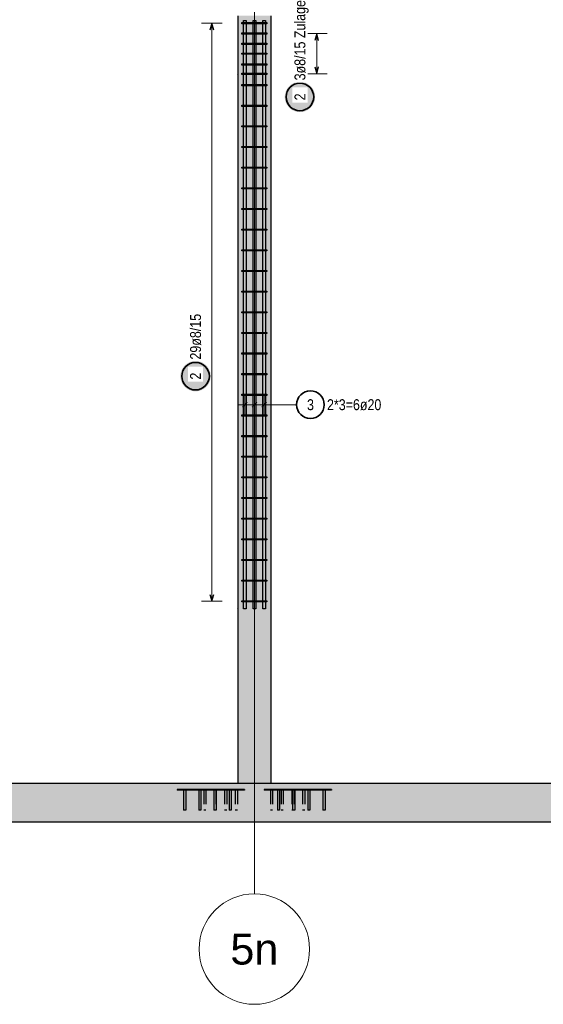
# Model space of a CAD drawing. Header units: millimetres. Extents: x -17.3 to 56.2, y -13.9 to 21.4.
# Tile 10 of 56: x 9.5 to 13.3, y -13.7 to -6.6. Entities that reach past the tile are written whole.
import ezdxf
from ezdxf.enums import TextEntityAlignment as Align

# ---------------------------------------------------------------- set-up
doc = ezdxf.new("R2010")
doc.units = ezdxf.units.MM
doc.linetypes.add('HIDDEN', pattern=[0.375, 0.25, -0.125])
for name, color, linetype, lineweight in [('Bewehrung', 7, 'Continuous', 20), ('einlesen aus Plan EG', 7, 'Continuous', 20), ('Geschnittene Kanten', 7, 'Continuous', 20), ('Schraffuren', 7, 'Continuous', 20)]:
    doc.layers.add(name, color=color, linetype=linetype, lineweight=lineweight)
doc.styles.add('Arial', font='arial.ttf')
doc.styles.add('Arial Narrow', font='ARIALN.TTF')

msp = doc.modelspace()

# ---------------------------------------------------------------- hatches: boundary and pattern name
at = {"layer": 'Bewehrung', "lineweight": 25, "true_color": 0xffffff}
for points in [[(11.667006, -7.170836), (11.666939, -7.166998), (11.666739, -7.163163), (11.666404, -7.159338), (11.665936, -7.155527), (11.665335, -7.151735), (11.664603, -7.147966), (11.663739, -7.144225), (11.662745, -7.140516), (11.661623, -7.136845), (11.660373, -7.133214), (11.658997, -7.12963), (11.657496, -7.126095), (11.655874, -7.122616), (11.654131, -7.119195), (11.652269, -7.115836), (11.650292, -7.112545), (11.648201, -7.109325), (11.645998, -7.10618), (11.643688, -7.103114), (11.641271, -7.10013), (11.638752, -7.097232), (11.636134, -7.094424), (11.633419, -7.091709), (11.630611, -7.089091), (11.627713, -7.086572), (11.624729, -7.084155), (11.621663, -7.081845), (11.618518, -7.079642), (11.615298, -7.077551), (11.612006, -7.075574), (11.608648, -7.073712), (11.605227, -7.071969), (11.601747, -7.070346), (11.598213, -7.068846), (11.594629, -7.06747), (11.590998, -7.06622), (11.587327, -7.065098), (11.583618, -7.064104), (11.579877, -7.06324), (11.576108, -7.062508), (11.572316, -7.061907), (11.568505, -7.061439), (11.56468, -7.061104), (11.560845, -7.060903), (11.557006, -7.060836), (11.553168, -7.060903), (11.549333, -7.061104), (11.545508, -7.061439), (11.541697, -7.061907), (11.537905, -7.062508), (11.534136, -7.06324), (11.530395, -7.064104), (11.526686, -7.065098), (11.523015, -7.06622), (11.519384, -7.06747), (11.5158, -7.068846), (11.512265, -7.070346), (11.508786, -7.071969), (11.505365, -7.073712), (11.502006, -7.075574), (11.498715, -7.077551), (11.495495, -7.079642), (11.49235, -7.081845), (11.489284, -7.084155), (11.4863, -7.086572), (11.483402, -7.089091), (11.480594, -7.091709), (11.477879, -7.094424), (11.475261, -7.097232), (11.472742, -7.10013), (11.470325, -7.103114), (11.468015, -7.10618), (11.465812, -7.109325), (11.463721, -7.112545), (11.461744, -7.115836), (11.459882, -7.119195), (11.458139, -7.122616), (11.456516, -7.126095), (11.455016, -7.12963), (11.45364, -7.133214), (11.45239, -7.136845), (11.451268, -7.140516), (11.450274, -7.144225), (11.44941, -7.147966), (11.448678, -7.151735), (11.448077, -7.155527), (11.447609, -7.159338), (11.447274, -7.163163), (11.447073, -7.166998), (11.447006, -7.170836), (11.447073, -7.174675), (11.447274, -7.17851), (11.447609, -7.182335), (11.448077, -7.186145), (11.448678, -7.189938), (11.44941, -7.193707), (11.450274, -7.197448), (11.451268, -7.201157), (11.45239, -7.204828), (11.45364, -7.208459), (11.455016, -7.212043), (11.456516, -7.215577), (11.458139, -7.219057), (11.459882, -7.222478), (11.461744, -7.225836), (11.463721, -7.229128), (11.465812, -7.232348), (11.468015, -7.235493), (11.470325, -7.238559), (11.472742, -7.241543), (11.475261, -7.244441), (11.477879, -7.247249), (11.480594, -7.249964), (11.483402, -7.252582), (11.4863, -7.255101), (11.489284, -7.257518), (11.49235, -7.259828), (11.495495, -7.262031), (11.498715, -7.264122), (11.502006, -7.266099), (11.505365, -7.267961), (11.508786, -7.269704), (11.512265, -7.271326), (11.5158, -7.272827), (11.519384, -7.274203), (11.523015, -7.275453), (11.526686, -7.276575), (11.530395, -7.277569), (11.534136, -7.278433), (11.537905, -7.279165), (11.541697, -7.279766), (11.545508, -7.280234), (11.549333, -7.280568), (11.553168, -7.280769), (11.557006, -7.280836), (11.560845, -7.280769), (11.56468, -7.280568), (11.568505, -7.280234), (11.572316, -7.279766), (11.576108, -7.279165), (11.579877, -7.278433), (11.583618, -7.277569), (11.587327, -7.276575), (11.590998, -7.275453), (11.594629, -7.274203), (11.598213, -7.272827), (11.601747, -7.271326), (11.605227, -7.269704), (11.608648, -7.267961), (11.612006, -7.266099), (11.615298, -7.264122), (11.618518, -7.262031), (11.621663, -7.259828), (11.624729, -7.257518), (11.627713, -7.255101), (11.630611, -7.252582), (11.633419, -7.249964), (11.636134, -7.247249), (11.638752, -7.244441), (11.641271, -7.241543), (11.643688, -7.238559), (11.645998, -7.235493), (11.648201, -7.232348), (11.650292, -7.229128), (11.652269, -7.225836), (11.654131, -7.222478), (11.655874, -7.219057), (11.657496, -7.215577), (11.658997, -7.212043), (11.660373, -7.208459), (11.661623, -7.204828), (11.662745, -7.201157), (11.663739, -7.197448), (11.664603, -7.193707), (11.665335, -7.189938), (11.665936, -7.186145), (11.666404, -7.182335), (11.666739, -7.17851)], [(10.910719, -9.193062), (10.910652, -9.189223), (10.910451, -9.185389), (10.910117, -9.181564), (10.909649, -9.177753), (10.909048, -9.173961), (10.908315, -9.170192), (10.907452, -9.16645), (10.906458, -9.162742), (10.905335, -9.15907), (10.904085, -9.15544), (10.902709, -9.151855), (10.901209, -9.148321), (10.899586, -9.144841), (10.897843, -9.14142), (10.895982, -9.138062), (10.894004, -9.134771), (10.891913, -9.131551), (10.889711, -9.128405), (10.8874, -9.125339), (10.884984, -9.122355), (10.882465, -9.119457), (10.879846, -9.116649), (10.877132, -9.113934), (10.874323, -9.111316), (10.871426, -9.108797), (10.868442, -9.106381), (10.865375, -9.10407), (10.86223, -9.101868), (10.85901, -9.099777), (10.855719, -9.097799), (10.852361, -9.095938), (10.84894, -9.094195), (10.84546, -9.092572), (10.841926, -9.091072), (10.838341, -9.089696), (10.834711, -9.088446), (10.831039, -9.087323), (10.827331, -9.086329), (10.823589, -9.085466), (10.81982, -9.084733), (10.816028, -9.084132), (10.812217, -9.083664), (10.808392, -9.08333), (10.804558, -9.083129), (10.800719, -9.083062), (10.79688, -9.083129), (10.793046, -9.08333), (10.789221, -9.083664), (10.78541, -9.084132), (10.781618, -9.084733), (10.777849, -9.085466), (10.774108, -9.086329), (10.770399, -9.087323), (10.766727, -9.088446), (10.763097, -9.089696), (10.759512, -9.091072), (10.755978, -9.092572), (10.752498, -9.094195), (10.749077, -9.095938), (10.745719, -9.097799), (10.742428, -9.099777), (10.739208, -9.101868), (10.736063, -9.10407), (10.732996, -9.106381), (10.730012, -9.108797), (10.727115, -9.111316), (10.724307, -9.113934), (10.721592, -9.116649), (10.718973, -9.119457), (10.716454, -9.122355), (10.714038, -9.125339), (10.711727, -9.128405), (10.709525, -9.131551), (10.707434, -9.134771), (10.705456, -9.138062), (10.703595, -9.14142), (10.701852, -9.144841), (10.700229, -9.148321), (10.698729, -9.151855), (10.697353, -9.15544), (10.696103, -9.15907), (10.69498, -9.162742), (10.693987, -9.16645), (10.693123, -9.170192), (10.69239, -9.173961), (10.69179, -9.177753), (10.691322, -9.181564), (10.690987, -9.185389), (10.690786, -9.189223), (10.690719, -9.193062), (10.690786, -9.196901), (10.690987, -9.200735), (10.691322, -9.20456), (10.69179, -9.208371), (10.69239, -9.212163), (10.693123, -9.215932), (10.693987, -9.219673), (10.69498, -9.223382), (10.696103, -9.227054), (10.697353, -9.230684), (10.698729, -9.234269), (10.700229, -9.237803), (10.701852, -9.241283), (10.703595, -9.244704), (10.705456, -9.248062), (10.707434, -9.251353), (10.709525, -9.254573), (10.711727, -9.257718), (10.714038, -9.260785), (10.716454, -9.263769), (10.718973, -9.266666), (10.721592, -9.269474), (10.724307, -9.272189), (10.727115, -9.274808), (10.730012, -9.277327), (10.732996, -9.279743), (10.736063, -9.282054), (10.739208, -9.284256), (10.742428, -9.286347), (10.745719, -9.288325), (10.749077, -9.290186), (10.752498, -9.291929), (10.755978, -9.293552), (10.759512, -9.295052), (10.763097, -9.296428), (10.766727, -9.297678), (10.770399, -9.298801), (10.774108, -9.299794), (10.777849, -9.300658), (10.781618, -9.301391), (10.78541, -9.301991), (10.789221, -9.302459), (10.793046, -9.302794), (10.79688, -9.302995), (10.800719, -9.303062), (10.804558, -9.302995), (10.808392, -9.302794), (10.812217, -9.302459), (10.816028, -9.301991), (10.81982, -9.301391), (10.823589, -9.300658), (10.827331, -9.299794), (10.831039, -9.298801), (10.834711, -9.297678), (10.838341, -9.296428), (10.841926, -9.295052), (10.84546, -9.293552), (10.84894, -9.291929), (10.852361, -9.290186), (10.855719, -9.288325), (10.85901, -9.286347), (10.86223, -9.284256), (10.865375, -9.282054), (10.868442, -9.279743), (10.871426, -9.277327), (10.874323, -9.274808), (10.877132, -9.272189), (10.879846, -9.269474), (10.882465, -9.266666), (10.884984, -9.263769), (10.8874, -9.260785), (10.889711, -9.257718), (10.891913, -9.254573), (10.894004, -9.251353), (10.895982, -9.248062), (10.897843, -9.244704), (10.899586, -9.241283), (10.901209, -9.237803), (10.902709, -9.234269), (10.904085, -9.230684), (10.905335, -9.227054), (10.906458, -9.223382), (10.907452, -9.219673), (10.908315, -9.215932), (10.909048, -9.212163), (10.909649, -9.208371), (10.910117, -9.20456), (10.910451, -9.200735)]]:
    msp.add_hatch(color=7, dxfattribs=at).paths.add_polyline_path(points)
at = {"layer": 'Schraffuren', "lineweight": 13, "true_color": 0xd7ffd7}
for points in [[(11.346839, -12.142594), (11.346839, -6.582594), (11.106839, -6.582594), (11.106839, -12.142594)], [(43.597172, -12.422586), (43.597172, -12.142586), (42.953198, -12.142586), (42.953198, -12.162586), (42.944383, -12.162586), (42.944383, -12.142586), (2.509278, -12.142586), (2.509278, -12.162586), (2.500462, -12.162586), (2.500462, -12.142586), (2.016153, -12.142594), (2.016153, -12.422586), (20.301426, -12.422586), (20.301426, -12.432586), (29.751818, -12.432586), (29.751818, -12.422586)]]:
    msp.add_hatch(color=254, dxfattribs=at).paths.add_polyline_path(points)
at = {"layer": 'Schraffuren', "lineweight": 13, "true_color": 0x4682b4}
for points in [[(10.886839, -12.192594), (10.886839, -12.187594), (10.666839, -12.187594), (10.666839, -12.192594)], [(10.729839, -12.337594), (10.729839, -12.192594), (10.713839, -12.192594), (10.713839, -12.337594)], [(10.839839, -12.337594), (10.839839, -12.192594), (10.823839, -12.192594), (10.823839, -12.337594)], [(11.106839, -12.192594), (11.106839, -12.187594), (10.886839, -12.187594), (10.886839, -12.192594)], [(10.949839, -12.337594), (10.949839, -12.192594), (10.933839, -12.192594), (10.933839, -12.337594)], [(11.059839, -12.337594), (11.059839, -12.192594), (11.043839, -12.192594), (11.043839, -12.337594)], [(11.566839, -12.192594), (11.566839, -12.187594), (11.346839, -12.187594), (11.346839, -12.192594)], [(11.409839, -12.337594), (11.409839, -12.192594), (11.393839, -12.192594), (11.393839, -12.337594)], [(11.519839, -12.337594), (11.519839, -12.192594), (11.503839, -12.192594), (11.503839, -12.337594)], [(11.786839, -12.192594), (11.786839, -12.187594), (11.566839, -12.187594), (11.566839, -12.192594)], [(11.629839, -12.337594), (11.629839, -12.192594), (11.613839, -12.192594), (11.613839, -12.337594)], [(11.739839, -12.337594), (11.739839, -12.192594), (11.723839, -12.192594), (11.723839, -12.337594)]]:
    msp.add_hatch(color=145, dxfattribs=at).paths.add_polyline_path(points)

# ---------------------------------------------------------------- linework, layer by layer
at = {"color": 9, "linetype": 'Continuous', "lineweight": 0}
msp.add_line((11.226825, -12.942586), (11.226825, -3.836055), dxfattribs=at)
at = {"color": 3, "linetype": 'HIDDEN', "lineweight": 25, "ltscale": 0.25}
for p, q in [((10.714448, -12.192594), (10.713839, -12.192594)), ((10.716182, -12.192594), (10.714448, -12.192594)), ((10.718777, -12.192594), (10.716182, -12.192594)), ((10.721839, -12.192594), (10.718777, -12.192594)), ((10.7249, -12.192594), (10.721839, -12.192594)), ((10.727496, -12.192594), (10.7249, -12.192594)), ((10.72923, -12.192594), (10.727496, -12.192594)), ((10.729839, -12.192594), (10.72923, -12.192594)), ((10.815303, -12.187594), (10.815303, -12.192594)), ((10.824448, -12.192594), (10.823839, -12.192594)), ((10.826182, -12.192594), (10.824448, -12.192594)), ((10.828777, -12.192594), (10.826182, -12.192594)), ((10.831839, -12.192594), (10.828777, -12.192594)), ((10.8349, -12.192594), (10.831839, -12.192594)), ((10.837496, -12.192594), (10.8349, -12.192594)), ((10.83923, -12.192594), (10.837496, -12.192594)), ((10.839839, -12.192594), (10.83923, -12.192594)), ((10.843587, -12.187594), (10.843587, -12.192594)), ((10.860336, -12.192594), (10.860336, -12.337594)), ((10.876336, -12.192594), (10.876336, -12.337594)), ((10.93246, -12.192594), (10.93246, -12.337594)), ((10.934448, -12.192594), (10.933839, -12.192594)), ((10.936182, -12.192594), (10.934448, -12.192594)), ((10.938777, -12.192594), (10.936182, -12.192594)), ((10.941839, -12.192594), (10.938777, -12.192594)), ((10.9449, -12.192594), (10.941839, -12.192594)), ((10.947496, -12.192594), (10.9449, -12.192594)), ((10.94923, -12.192594), (10.947496, -12.192594)), ((10.94846, -12.192594), (10.94846, -12.337594)), ((10.949839, -12.192594), (10.94923, -12.192594)), ((11.010242, -12.192594), (11.010242, -12.337594)), ((11.026242, -12.192594), (11.026242, -12.337594)), ((11.044448, -12.192594), (11.043839, -12.192594)), ((11.046182, -12.192594), (11.044448, -12.192594)), ((11.048777, -12.192594), (11.046182, -12.192594)), ((11.051839, -12.192594), (11.048777, -12.192594)), ((11.0549, -12.192594), (11.051839, -12.192594)), ((11.057496, -12.192594), (11.0549, -12.192594)), ((11.05923, -12.192594), (11.057496, -12.192594)), ((11.059839, -12.192594), (11.05923, -12.192594)), ((11.088024, -12.192594), (11.088024, -12.337594)), ((11.104024, -12.192594), (11.104024, -12.337594)), ((11.109144, -12.142594), (11.106839, -12.142594)), ((11.12643, -12.187594), (11.106839, -12.187594)), ((11.12643, -12.192594), (11.106839, -12.192594)), ((11.115973, -12.142594), (11.109144, -12.142594)), ((11.127062, -12.142594), (11.115973, -12.142594)), ((11.154714, -12.187594), (11.12643, -12.187594)), ((11.12643, -12.187594), (11.12643, -12.192594)), ((11.154714, -12.192594), (11.12643, -12.192594)), ((11.141986, -12.142594), (11.127062, -12.142594)), ((11.16017, -12.142594), (11.141986, -12.142594)), ((11.154714, -12.187594), (11.154714, -12.192594)), ((11.180917, -12.142594), (11.16017, -12.142594)), ((11.203428, -12.142594), (11.180917, -12.142594)), ((11.226839, -12.142594), (11.203428, -12.142594)), ((11.25025, -12.142594), (11.226839, -12.142594)), ((11.272761, -12.142594), (11.25025, -12.142594)), ((11.293507, -12.142594), (11.272761, -12.142594)), ((11.311692, -12.142594), (11.293507, -12.142594)), ((11.325834, -12.187594), (11.297549, -12.187594)), ((11.297549, -12.187594), (11.297549, -12.192594)), ((11.325834, -12.192594), (11.297549, -12.192594)), ((11.326615, -12.142594), (11.311692, -12.142594)), ((11.346839, -12.187594), (11.325834, -12.187594)), ((11.325834, -12.187594), (11.325834, -12.192594)), ((11.346839, -12.192594), (11.325834, -12.192594)), ((11.337704, -12.142594), (11.326615, -12.142594)), ((11.344533, -12.142594), (11.337704, -12.142594)), ((11.342582, -12.192594), (11.342582, -12.337594)), ((11.346839, -12.142594), (11.344533, -12.142594)), ((11.358582, -12.192594), (11.358582, -12.337594)), ((11.394448, -12.192594), (11.393839, -12.192594)), ((11.396182, -12.192594), (11.394448, -12.192594)), ((11.398777, -12.192594), (11.396182, -12.192594)), ((11.401839, -12.192594), (11.398777, -12.192594)), ((11.4049, -12.192594), (11.401839, -12.192594)), ((11.407496, -12.192594), (11.4049, -12.192594)), ((11.40923, -12.192594), (11.407496, -12.192594)), ((11.409839, -12.192594), (11.40923, -12.192594)), ((11.420364, -12.192594), (11.420364, -12.337594)), ((11.436364, -12.192594), (11.436364, -12.337594)), ((11.498146, -12.192594), (11.498146, -12.337594)), ((11.504448, -12.192594), (11.503839, -12.192594)), ((11.506182, -12.192594), (11.504448, -12.192594)), ((11.508777, -12.192594), (11.506182, -12.192594)), ((11.511839, -12.192594), (11.508777, -12.192594)), ((11.5149, -12.192594), (11.511839, -12.192594)), ((11.514146, -12.192594), (11.514146, -12.337594)), ((11.517496, -12.192594), (11.5149, -12.192594)), ((11.51923, -12.192594), (11.517496, -12.192594)), ((11.519839, -12.192594), (11.51923, -12.192594)), ((11.575928, -12.192594), (11.575928, -12.337594)), ((11.591928, -12.192594), (11.591928, -12.337594)), ((11.608676, -12.187594), (11.608676, -12.192594)), ((11.614448, -12.192594), (11.613839, -12.192594)), ((11.616182, -12.192594), (11.614448, -12.192594)), ((11.618777, -12.192594), (11.616182, -12.192594)), ((11.621839, -12.192594), (11.618777, -12.192594)), ((11.6249, -12.192594), (11.621839, -12.192594)), ((11.627496, -12.192594), (11.6249, -12.192594)), ((11.62923, -12.192594), (11.627496, -12.192594)), ((11.629839, -12.192594), (11.62923, -12.192594)), ((11.636961, -12.187594), (11.636961, -12.192594)), ((11.724448, -12.192594), (11.723839, -12.192594)), ((11.726182, -12.192594), (11.724448, -12.192594)), ((11.728777, -12.192594), (11.726182, -12.192594)), ((11.731839, -12.192594), (11.728777, -12.192594)), ((11.7349, -12.192594), (11.731839, -12.192594)), ((11.737496, -12.192594), (11.7349, -12.192594)), ((11.73923, -12.192594), (11.737496, -12.192594)), ((11.739839, -12.192594), (11.73923, -12.192594)), ((10.860945, -12.337594), (10.860336, -12.337594)), ((10.862679, -12.337594), (10.860945, -12.337594)), ((10.865274, -12.337594), (10.862679, -12.337594)), ((10.868336, -12.337594), (10.865274, -12.337594)), ((10.871397, -12.337594), (10.868336, -12.337594)), ((10.873992, -12.337594), (10.871397, -12.337594)), ((10.875727, -12.337594), (10.873992, -12.337594)), ((10.876336, -12.337594), (10.875727, -12.337594)), ((10.933069, -12.337594), (10.93246, -12.337594)), ((10.933839, -12.337594), (10.933069, -12.337594)), ((11.010851, -12.337594), (11.010242, -12.337594)), ((11.012585, -12.337594), (11.010851, -12.337594)), ((11.015181, -12.337594), (11.012585, -12.337594)), ((11.018242, -12.337594), (11.015181, -12.337594)), ((11.021304, -12.337594), (11.018242, -12.337594)), ((11.023899, -12.337594), (11.021304, -12.337594)), ((11.025633, -12.337594), (11.023899, -12.337594)), ((11.026242, -12.337594), (11.025633, -12.337594)), ((11.088633, -12.337594), (11.088024, -12.337594)), ((11.090367, -12.337594), (11.088633, -12.337594)), ((11.092963, -12.337594), (11.090367, -12.337594)), ((11.096024, -12.337594), (11.092963, -12.337594)), ((11.099085, -12.337594), (11.096024, -12.337594)), ((11.101681, -12.337594), (11.099085, -12.337594)), ((11.103415, -12.337594), (11.101681, -12.337594)), ((11.104024, -12.337594), (11.103415, -12.337594)), ((11.343191, -12.337594), (11.342582, -12.337594)), ((11.344926, -12.337594), (11.343191, -12.337594)), ((11.347521, -12.337594), (11.344926, -12.337594)), ((11.350582, -12.337594), (11.347521, -12.337594)), ((11.353644, -12.337594), (11.350582, -12.337594)), ((11.356239, -12.337594), (11.353644, -12.337594)), ((11.357973, -12.337594), (11.356239, -12.337594)), ((11.358582, -12.337594), (11.357973, -12.337594)), ((11.420973, -12.337594), (11.420364, -12.337594)), ((11.422707, -12.337594), (11.420973, -12.337594)), ((11.425303, -12.337594), (11.422707, -12.337594)), ((11.428364, -12.337594), (11.425303, -12.337594)), ((11.431426, -12.337594), (11.428364, -12.337594)), ((11.434021, -12.337594), (11.431426, -12.337594)), ((11.435755, -12.337594), (11.434021, -12.337594)), ((11.436364, -12.337594), (11.435755, -12.337594)), ((11.498755, -12.337594), (11.498146, -12.337594)), ((11.500489, -12.337594), (11.498755, -12.337594)), ((11.503084, -12.337594), (11.500489, -12.337594)), ((11.503839, -12.337594), (11.503084, -12.337594)), ((11.576537, -12.337594), (11.575928, -12.337594)), ((11.578271, -12.337594), (11.576537, -12.337594)), ((11.580866, -12.337594), (11.578271, -12.337594)), ((11.583928, -12.337594), (11.580866, -12.337594)), ((11.586989, -12.337594), (11.583928, -12.337594)), ((11.589585, -12.337594), (11.586989, -12.337594)), ((11.591319, -12.337594), (11.589585, -12.337594)), ((11.591928, -12.337594), (11.591319, -12.337594))]:
    msp.add_line(p, q, dxfattribs=at)
at = {"color": 9, "linetype": 'Continuous', "lineweight": 0}
msp.add_circle((11.226825, -13.342586), 0.4, dxfattribs=at)
at = {"layer": 'Bewehrung', "color": 3, "linetype": 'Continuous', "lineweight": 25}
for p, q in [((11.147589, -6.617874), (11.167589, -6.617874)), ((11.147589, -10.877874), (11.147589, -6.617874)), ((11.167589, -6.617874), (11.167589, -10.877874)), ((11.217589, -6.617874), (11.237589, -6.617874)), ((11.217589, -10.877874), (11.217589, -6.617874)), ((11.237589, -6.617874), (11.237589, -10.877874)), ((11.287589, -6.617874), (11.307589, -6.617874)), ((11.287589, -10.877874), (11.287589, -6.617874)), ((11.307589, -6.617874), (11.307589, -10.877874)), ((10.918712, -6.636884), (10.905315, -6.686884)), ((10.93211, -6.686884), (10.918712, -6.636884)), ((11.136839, -6.640884), (11.136839, -6.632884)), ((11.136839, -6.632884), (11.316859, -6.632884)), ((11.316859, -6.640884), (11.136839, -6.640884)), ((11.316859, -6.632884), (11.316859, -6.640884)), ((11.136839, -6.715594), (11.136839, -6.707594)), ((11.136839, -6.707594), (11.316859, -6.707594)), ((11.316859, -6.715594), (11.136839, -6.715594)), ((11.316859, -6.707594), (11.316859, -6.715594)), ((11.679155, -6.711594), (11.665758, -6.761594)), ((11.692552, -6.761594), (11.679155, -6.711594)), ((11.136839, -6.790409), (11.136839, -6.782409)), ((11.136839, -6.782409), (11.316859, -6.782409)), ((11.316859, -6.790409), (11.136839, -6.790409)), ((11.316859, -6.782409), (11.316859, -6.790409)), ((11.136839, -6.861594), (11.136839, -6.853594)), ((11.136839, -6.853594), (11.316859, -6.853594)), ((11.316859, -6.861594), (11.136839, -6.861594)), ((11.316859, -6.853594), (11.316859, -6.861594)), ((11.136839, -6.939934), (11.136839, -6.931934)), ((11.136839, -6.931934), (11.316859, -6.931934)), ((11.316859, -6.939934), (11.136839, -6.939934)), ((11.316859, -6.931934), (11.316859, -6.939934)), ((11.665758, -6.953593), (11.679155, -7.003593)), ((11.679155, -7.003593), (11.692552, -6.953593)), ((11.136839, -7.007593), (11.136839, -6.999593)), ((11.136839, -6.999593), (11.316859, -6.999593)), ((11.316859, -7.007593), (11.136839, -7.007593)), ((11.316859, -6.999593), (11.316859, -7.007593)), ((11.136839, -7.08946), (11.136839, -7.08146)), ((11.136839, -7.08146), (11.316859, -7.08146)), ((11.316859, -7.08946), (11.136839, -7.08946)), ((11.316859, -7.08146), (11.316859, -7.08946)), ((11.136839, -7.238985), (11.136839, -7.230985)), ((11.136839, -7.230985), (11.316859, -7.230985)), ((11.316859, -7.238985), (11.136839, -7.238985)), ((11.316859, -7.230985), (11.316859, -7.238985)), ((11.136839, -7.38851), (11.136839, -7.38051)), ((11.136839, -7.38051), (11.316859, -7.38051)), ((11.316859, -7.38851), (11.136839, -7.38851)), ((11.316859, -7.38051), (11.316859, -7.38851)), ((11.136839, -7.538036), (11.136839, -7.530036)), ((11.136839, -7.530036), (11.316859, -7.530036)), ((11.316859, -7.538036), (11.136839, -7.538036)), ((11.316859, -7.530036), (11.316859, -7.538036)), ((11.136839, -7.687561), (11.136839, -7.679561)), ((11.136839, -7.679561), (11.316859, -7.679561)), ((11.316859, -7.687561), (11.136839, -7.687561)), ((11.316859, -7.679561), (11.316859, -7.687561)), ((11.136839, -7.837086), (11.136839, -7.829086)), ((11.136839, -7.829086), (11.316859, -7.829086)), ((11.316859, -7.837086), (11.136839, -7.837086)), ((11.316859, -7.829086), (11.316859, -7.837086)), ((11.136839, -7.986612), (11.136839, -7.978612)), ((11.136839, -7.978612), (11.316859, -7.978612)), ((11.316859, -7.986612), (11.136839, -7.986612)), ((11.316859, -7.978612), (11.316859, -7.986612)), ((11.136839, -8.136137), (11.136839, -8.128137)), ((11.136839, -8.128137), (11.316859, -8.128137)), ((11.316859, -8.128137), (11.316859, -8.136137)), ((11.316859, -8.136137), (11.136839, -8.136137)), ((11.136839, -8.285663), (11.136839, -8.277663)), ((11.136839, -8.277663), (11.316859, -8.277663)), ((11.316859, -8.285663), (11.136839, -8.285663)), ((11.316859, -8.277663), (11.316859, -8.285663)), ((11.136839, -8.435188), (11.136839, -8.427188)), ((11.136839, -8.427188), (11.316859, -8.427188)), ((11.316859, -8.435188), (11.136839, -8.435188)), ((11.316859, -8.427188), (11.316859, -8.435188)), ((11.136839, -8.584713), (11.136839, -8.576713)), ((11.136839, -8.576713), (11.316859, -8.576713)), ((11.316859, -8.584713), (11.136839, -8.584713)), ((11.316859, -8.576713), (11.316859, -8.584713)), ((11.136839, -8.734239), (11.136839, -8.726239)), ((11.136839, -8.726239), (11.316859, -8.726239)), ((11.316859, -8.734239), (11.136839, -8.734239)), ((11.316859, -8.726239), (11.316859, -8.734239)), ((11.136839, -8.883764), (11.136839, -8.875764)), ((11.136839, -8.875764), (11.316859, -8.875764)), ((11.316859, -8.883764), (11.136839, -8.883764)), ((11.316859, -8.875764), (11.316859, -8.883764)), ((11.136839, -9.033289), (11.136839, -9.025289)), ((11.136839, -9.025289), (11.316859, -9.025289)), ((11.316859, -9.033289), (11.136839, -9.033289)), ((11.316859, -9.025289), (11.316859, -9.033289)), ((11.136839, -9.182815), (11.136839, -9.174815)), ((11.136839, -9.174815), (11.316859, -9.174815)), ((11.316859, -9.182815), (11.136839, -9.182815)), ((11.316859, -9.174815), (11.316859, -9.182815)), ((11.136839, -9.33234), (11.136839, -9.32434)), ((11.136839, -9.32434), (11.316859, -9.32434)), ((11.316859, -9.33234), (11.136839, -9.33234)), ((11.316859, -9.32434), (11.316859, -9.33234)), ((11.139911, -9.417484), (11.175266, -9.382129)), ((11.209911, -9.417484), (11.245266, -9.382129)), ((11.279911, -9.417484), (11.315266, -9.382129)), ((11.136839, -9.481865), (11.136839, -9.473865)), ((11.136839, -9.473865), (11.316859, -9.473865)), ((11.316859, -9.481865), (11.136839, -9.481865)), ((11.316859, -9.473865), (11.316859, -9.481865)), ((11.136839, -9.631391), (11.136839, -9.623391)), ((11.136839, -9.623391), (11.316859, -9.623391)), ((11.316859, -9.623391), (11.316859, -9.631391)), ((11.316859, -9.631391), (11.136839, -9.631391)), ((11.136839, -9.780916), (11.136839, -9.772916)), ((11.136839, -9.772916), (11.316859, -9.772916)), ((11.316859, -9.780916), (11.136839, -9.780916)), ((11.316859, -9.772916), (11.316859, -9.780916)), ((11.136839, -9.930441), (11.136839, -9.922441)), ((11.136839, -9.922441), (11.316859, -9.922441)), ((11.316859, -9.930441), (11.136839, -9.930441)), ((11.316859, -9.922441), (11.316859, -9.930441)), ((11.136839, -10.079967), (11.136839, -10.071967)), ((11.136839, -10.071967), (11.316859, -10.071967)), ((11.316859, -10.079967), (11.136839, -10.079967)), ((11.316859, -10.071967), (11.316859, -10.079967)), ((11.136839, -10.229492), (11.136839, -10.221492)), ((11.136839, -10.221492), (11.316859, -10.221492)), ((11.316859, -10.229492), (11.136839, -10.229492)), ((11.316859, -10.221492), (11.316859, -10.229492)), ((11.136839, -10.379018), (11.136839, -10.371018)), ((11.136839, -10.371018), (11.316859, -10.371018)), ((11.316859, -10.379018), (11.136839, -10.379018)), ((11.316859, -10.371018), (11.316859, -10.379018)), ((11.136839, -10.528543), (11.136839, -10.520543)), ((11.136839, -10.520543), (11.316859, -10.520543)), ((11.316859, -10.528543), (11.136839, -10.528543)), ((11.316859, -10.520543), (11.316859, -10.528543)), ((11.136839, -10.678068), (11.136839, -10.670068)), ((11.136839, -10.670068), (11.316859, -10.670068)), ((11.316859, -10.678068), (11.136839, -10.678068)), ((11.316859, -10.670068), (11.316859, -10.678068)), ((10.905315, -10.773594), (10.918712, -10.823594)), ((10.918712, -10.823594), (10.93211, -10.773594)), ((11.136839, -10.827594), (11.136839, -10.819594)), ((11.136839, -10.819594), (11.316859, -10.819594)), ((11.316859, -10.827594), (11.136839, -10.827594)), ((11.316859, -10.819594), (11.316859, -10.827594)), ((11.167589, -10.877874), (11.147589, -10.877874)), ((11.237589, -10.877874), (11.217589, -10.877874)), ((11.307589, -10.877874), (11.287589, -10.877874))]:
    msp.add_line(p, q, dxfattribs=at)
at = {"layer": 'Bewehrung', "color": 5, "linetype": 'Continuous', "lineweight": 18}
for p, q in [((10.993712, -6.636884), (10.843712, -6.636884)), ((10.918712, -10.823594), (10.918712, -6.636884)), ((11.754155, -6.711594), (11.604155, -6.711594)), ((11.679155, -7.003593), (11.679155, -6.711594)), ((11.604155, -7.003593), (11.754155, -7.003593)), ((11.157589, -9.474806), (11.157589, -9.324806)), ((11.227589, -9.474806), (11.227589, -9.324806)), ((11.297589, -9.474806), (11.297589, -9.324806)), ((11.347589, -9.399806), (11.107589, -9.399806)), ((11.53307, -9.399806), (11.347589, -9.399806)), ((10.843712, -10.823594), (10.993712, -10.823594))]:
    msp.add_line(p, q, dxfattribs=at)
at = {"layer": 'Bewehrung', "color": 2, "linetype": 'Continuous', "lineweight": 35}
for centre in [(11.557006, -7.170836), (10.800719, -9.193062), (11.63307, -9.399806)]:
    msp.add_circle(centre, 0.1, dxfattribs=at)
at = {"layer": 'einlesen aus Plan EG', "color": 9, "linetype": 'Continuous', "lineweight": 0}
for centre in [(11.106839, -7.007594), (11.346839, -7.007594), (11.106839, -10.877594), (11.346839, -10.877594)]:
    msp.add_circle(centre, 0.00111, dxfattribs=at)
at = {"layer": 'Geschnittene Kanten', "color": 3, "linetype": 'Continuous', "lineweight": 25}
for p, q in [((11.106839, -6.582594), (11.106839, -12.142594)), ((11.346839, -6.582594), (11.346839, -12.142594)), ((11.106839, -12.142594), (6.746868, -12.142594)), ((10.886839, -12.187594), (10.666839, -12.187594)), ((10.666839, -12.187594), (10.666839, -12.192594)), ((10.713839, -12.192594), (10.666839, -12.192594)), ((10.713839, -12.192594), (10.713839, -12.337594)), ((10.823839, -12.192594), (10.729839, -12.192594)), ((10.729839, -12.192594), (10.729839, -12.337594)), ((10.823839, -12.192594), (10.823839, -12.337594)), ((10.886839, -12.192594), (10.839839, -12.192594)), ((10.839839, -12.192594), (10.839839, -12.337594)), ((11.106839, -12.187594), (10.886839, -12.187594)), ((10.933839, -12.192594), (10.886839, -12.192594)), ((10.933839, -12.192594), (10.933839, -12.337594)), ((11.043839, -12.192594), (10.949839, -12.192594)), ((10.949839, -12.192594), (10.949839, -12.337594)), ((11.043839, -12.192594), (11.043839, -12.337594)), ((11.106839, -12.192594), (11.059839, -12.192594)), ((11.059839, -12.192594), (11.059839, -12.337594)), ((11.106839, -12.187594), (11.106839, -12.192594)), ((15.706845, -12.142594), (11.346839, -12.142594)), ((11.566839, -12.187594), (11.346839, -12.187594)), ((11.346839, -12.187594), (11.346839, -12.192594)), ((11.393839, -12.192594), (11.346839, -12.192594)), ((11.393839, -12.192594), (11.393839, -12.337594)), ((11.503839, -12.192594), (11.409839, -12.192594)), ((11.409839, -12.192594), (11.409839, -12.337594)), ((11.503839, -12.192594), (11.503839, -12.337594)), ((11.566839, -12.192594), (11.519839, -12.192594)), ((11.519839, -12.192594), (11.519839, -12.337594)), ((11.786839, -12.187594), (11.566839, -12.187594)), ((11.613839, -12.192594), (11.566839, -12.192594)), ((11.613839, -12.192594), (11.613839, -12.337594)), ((11.723839, -12.192594), (11.629839, -12.192594)), ((11.629839, -12.192594), (11.629839, -12.337594)), ((11.723839, -12.192594), (11.723839, -12.337594)), ((11.786839, -12.192594), (11.739839, -12.192594)), ((11.739839, -12.192594), (11.739839, -12.337594)), ((11.786839, -12.187594), (11.786839, -12.192594)), ((10.729839, -12.337594), (10.713839, -12.337594)), ((10.839839, -12.337594), (10.823839, -12.337594)), ((10.949839, -12.337594), (10.933839, -12.337594)), ((11.059839, -12.337594), (11.043839, -12.337594)), ((11.409839, -12.337594), (11.393839, -12.337594)), ((11.519839, -12.337594), (11.503839, -12.337594)), ((11.629839, -12.337594), (11.613839, -12.337594)), ((11.739839, -12.337594), (11.723839, -12.337594)), ((20.301426, -12.422586), (2.917071, -12.422586))]:
    msp.add_line(p, q, dxfattribs=at)

# ---------------------------------------------------------------- texts
at = {"color": 1, "lineweight": 70, "style": 'Arial'}
msp.add_text('5n', height=0.2239173, dxfattribs=at).set_placement((11.226825, -13.342586), align=Align.MIDDLE_CENTER)
at = {"layer": 'Bewehrung', "color": 2, "lineweight": 35, "char_height": 0.07875, "attachment_point": 1, "line_spacing_factor": 0.9, "style": 'Arial Narrow'}
for s, insert in [('3', (11.608264, -9.360431)), ('2*3=6ø20', (11.75307, -9.360431))]:
    msp.add_mtext(s, dxfattribs=dict(at, insert=insert))

# ---------------------------------------------------------------- next in the draw order: texts
at = {"layer": 'Bewehrung', "color": 2, "lineweight": 35, "char_height": 0.07875, "attachment_point": 1, "rotation": 90, "line_spacing_factor": 0.9, "style": 'Arial Narrow', "bg_fill": 3, "box_fill_scale": 1.2, "bg_fill_color": 256, "bg_fill_true_color": 13158600, "bg_fill_transparency": 0}
for s, insert in [('3ø8/15 Zulage', (11.517631, -7.050836)), ('2', (11.517631, -7.195643)), ('29ø8/15', (10.761344, -9.073062)), ('2', (10.761344, -9.217868))]:
    msp.add_mtext(s, dxfattribs=dict(at, insert=insert))

doc.saveas('drawing.dxf')
